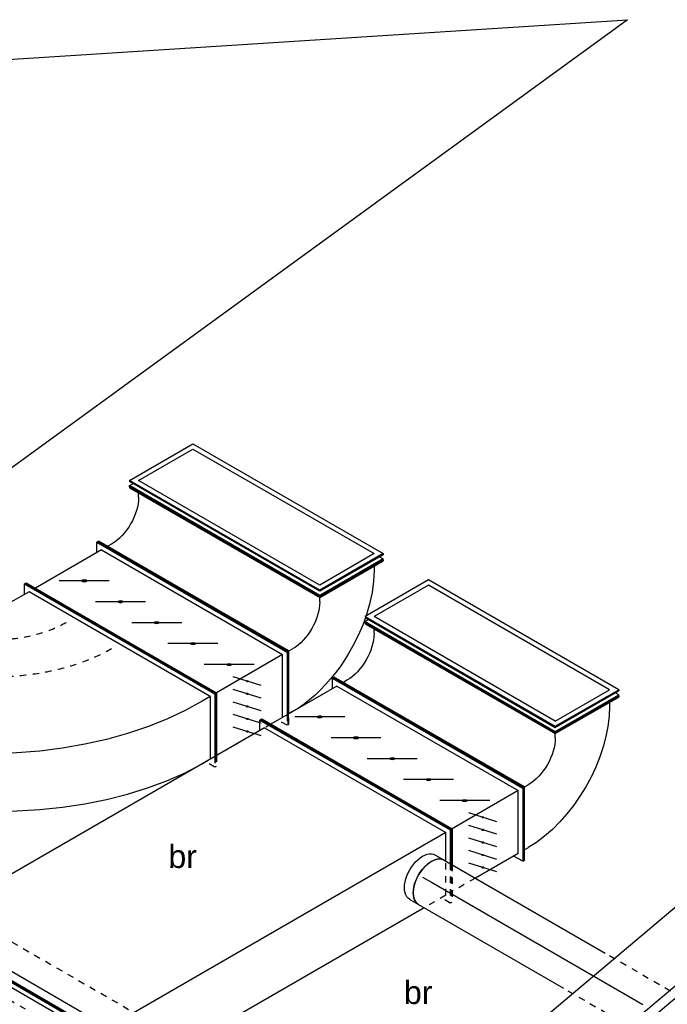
# Model space of a CAD drawing. Extents: x -132501 to 411300, y -42818 to 427495.
# Tile 48 of 256: x -28330 to -25802, y 41516 to 45357. Entities that reach past the tile are written whole.
import ezdxf
from ezdxf.enums import TextEntityAlignment as Align

# ---------------------------------------------------------------- set-up
doc = ezdxf.new("R2010")
doc.units = 0
doc.header["$LTSCALE"] = 50
doc.linetypes.add('CENTER2', pattern=[28.575, 19.05, -3.175, 3.175, -3.175])
doc.linetypes.add('STREEPJES', pattern=[0.1, 0.05, -0.05])
doc.layers.get('0').update_dxf_attribs({"linetype": 'CONTINUOUS'})
for name, color, linetype in [('EL6131--', 2, 'CONTINUOUS'), ('EM6131--', 1, 'CONTINUOUS'), ('WL570---_RETOUR', 112, 'CONTINUOUS'), ('WL570---_RETOUR_HL', 8, 'CONTINUOUS'), ('WL570---_TOEVOER', 3, 'CONTINUOUS'), ('WL570---_TOEVOER_HL', 8, 'CONTINUOUS'), ('WM570---_RETOUR_PR', 1, 'CONTINUOUS'), ('WM570---_TOEVOER_PR', 1, 'CONTINUOUS')]:
    doc.layers.add(name, color=color, linetype=linetype)
doc.styles.add('BURO-018', font='ARIAL.TTF', dxfattribs={"height": 63})

# ---------------------------------------------------------------- blocks, each defined once
blk = doc.blocks.new('*U422')
at = {"color": 0, "ltscale": 10}
for p, q in [((0, 100, 5622.3), (39.6, 100, 5622.3)), ((0, -100, 5622.3), (39.6, -100, 5622.3))]:
    blk.add_line(p, q, dxfattribs=at)
at = {"color": 0, "ltscale": 10, "extrusion": (3.51927e-17, -1.07879e-16, -1)}
blk.add_ellipse((0, 0, 5622.3), major_axis=(0, -100), ratio=0.57735, start_param=0, end_param=3.141593, dxfattribs=at)
at = {"color": 0, "ltscale": 10}
blk.add_ellipse((39.6, 0, 5622.3), major_axis=(0, -100), ratio=0.57735, start_param=3.141593, end_param=6.283185, dxfattribs=at)
at = {"layer": 'WL570---_RETOUR_HL', "linetype": 'CENTER2'}
blk.add_line((0, 0, 5622.3), (39.6, 0, 5622.3), dxfattribs=at)
at = {"layer": 'WM570---_RETOUR_PR', "color": 1, "style": 'BURO-018'}
blk.add_attdef('POSNR', text='', height=90, dxfattribs=at).set_placement((0, 0), align=Align.MIDDLE)
blk = doc.blocks.new('*U423')
at = {"color": 8, "linetype": 'STREEPJES', "ltscale": 10}
for p, q in [((-217.9, 365, 5987.6), (-142.9, 495, 5987.6)), ((-215.9, 361.5, 5987.6), (-138.8, 495, 5987.6)), ((-142.9, 495, 5987.6), (-138.8, 495, 5987.6)), ((-138.8, 495, 5987.6), (-118.4, 459.6, 5987.6)), ((-138.8, 459.6, 5987.6), (-205.7, 343.8, 5987.6)), ((-138.8, 459.6, 5987.6), (-41.6, 459.6, 5987.6)), ((1020.8, 459.6, 5987.6), (1251.8, 459.6, 5987.6))]:
    blk.add_line(p, q, dxfattribs=at)
at = {"color": 0, "ltscale": 10}
for p, q in [((1294.2, 247.5, 5987.6), (1437.1, 495, 5987.6)), ((1298.3, 247.5, 5987.6), (1441.2, 495, 5987.6)), ((1441.2, 495, 5987.6), (1437.1, 495, 5987.6)), ((-41.6, 459.6, 5987.6), (1020.8, 459.6, 5987.6)), ((1251.8, 459.6, 5987.6), (1416.7, 459.6, 5987.6)), ((-285.8, 247.5, 5987.6), (-217.9, 365, 5987.6)), ((-281.7, 247.5, 5987.6), (-215.9, 361.5, 5987.6)), ((-205.7, 343.8, 5987.6), (-261.3, 247.5, 5987.6)), ((-285.8, 247.5, 5987.6), (-281.7, 247.5, 5987.6)), ((142.9, -495, 5987.6), (-285.8, 247.5, 5987.6)), ((147, -495, 5987.6), (-281.7, 247.5, 5987.6)), ((147, -459.6, 5987.6), (-261.3, 247.5, 5987.6)), ((-261.3, 247.5, 5987.6), (1294.2, 247.5, 5987.6)), ((1298.3, 247.5, 5987.6), (1294.2, 247.5, 5987.6)), ((1722.8, -495, 5987.6), (1294.2, 247.5, 5987.6)), ((1726.9, -495, 5987.6), (1298.3, 247.5, 5987.6)), ((167.4, -459.6, 5987.6), (147, -495, 5987.6)), ((147, -459.6, 5987.6), (1702.4, -459.6, 5987.6)), ((142.9, -495, 5987.6), (147, -495, 5987.6)), ((1726.9, -495, 5987.6), (1722.8, -495, 5987.6))]:
    blk.add_line(p, q, dxfattribs=at)
at = {"layer": 'WM570---_RETOUR_PR', "color": 1, "style": 'BURO-018'}
blk.add_attdef('POSNR', text='', height=90, dxfattribs=at).set_placement((0, 0), align=Align.MIDDLE)
blk = doc.blocks.new('*U425')
at = {"color": 0, "ltscale": 10}
for p, q in [((-857.3, 247.5, 4463.3), (-714.4, 495, 4463.3)), ((-853.2, 247.5, 4463.3), (-710.4, 495, 4463.3)), ((-714.4, 495, 4463.3), (-710.4, 495, 4463.3)), ((-710.4, 495, 4463.3), (-689.9, 459.6, 4463.3)), ((-832.8, 247.5, 4463.3), (-710.4, 459.6, 4463.3)), ((-673.6, 459.6, 4463.3), (-710.4, 459.6, 4463.3)), ((-599, 456.2, 4463.3), (-673.6, 459.6, 4463.3)), ((-522, 447.8, 4463.3), (-599, 456.2, 4463.3)), ((-443, 434.5, 4463.3), (-522, 447.8, 4463.3)), ((-362.5, 416.3, 4463.3), (-443, 434.5, 4463.3)), ((-281.1, 393.3, 4463.3), (-362.5, 416.3, 4463.3)), ((-199.2, 365.7, 4463.3), (-281.1, 393.3, 4463.3)), ((-117.4, 333.6, 4463.3), (-199.2, 365.7, 4463.3)), ((-36.1, 297.2, 4463.3), (-117.4, 333.6, 4463.3)), ((44.1, 256.8, 4463.3), (-36.1, 297.2, 4463.3)), ((-857.3, 247.5, 4463.3), (-853.2, 247.5, 4463.3)), ((-428.7, -495, 4463.3), (-857.3, 247.5, 4463.3)), ((-424.6, -495, 4463.3), (-853.2, 247.5, 4463.3)), ((-832.8, 247.5, 4463.3), (-796.1, 247.5, 4463.3)), ((-832.8, 247.5, 4463.3), (-424.6, -459.6, 4463.3)), ((-796.1, 247.5, 4463.3), (-720.5, 245.9, 4463.3)), ((-720.5, 245.9, 4463.3), (-642.4, 239.2, 4463.3)), ((-642.4, 239.2, 4463.3), (-562.4, 227.7, 4463.3)), ((122.7, 212.6, 4463.3), (44.1, 256.8, 4463.3)), ((-562.4, 227.7, 4463.3), (-480.9, 211.2, 4463.3)), ((-480.9, 211.2, 4463.3), (-398.5, 190, 4463.3)), ((199.4, 164.8, 4463.3), (122.7, 212.6, 4463.3)), ((-398.5, 190, 4463.3), (-315.6, 164.2, 4463.3)), ((-315.6, 164.2, 4463.3), (-232.7, 133.8, 4463.3)), ((273.4, 113.8, 4463.3), (199.4, 164.8, 4463.3)), ((-232.7, 133.8, 4463.3), (-150.4, 99.3, 4463.3)), ((-150.4, 99.3, 4463.3), (-69.2, 60.6, 4463.3)), ((344.5, 59.8, 4463.3), (273.4, 113.8, 4463.3)), ((-69.2, 60.6, 4463.3), (10.5, 18.2, 4463.3)), ((412.2, 3.2, 4463.3), (344.5, 59.8, 4463.3)), ((10.5, 18.2, 4463.3), (88.1, -27.8, 4463.3)), ((476.1, -55.6, 4463.3), (412.2, 3.2, 4463.3)), ((88.1, -27.8, 4463.3), (163.2, -77.1, 4463.3)), ((535.6, -116.4, 4463.3), (476.1, -55.6, 4463.3)), ((163.2, -77.1, 4463.3), (235.3, -129.3, 4463.3)), ((235.3, -129.3, 4463.3), (304, -184.1, 4463.3)), ((590.6, -178.7, 4463.3), (535.6, -116.4, 4463.3)), ((304, -184.1, 4463.3), (368.9, -241.2, 4463.3)), ((640.7, -242.3, 4463.3), (590.6, -178.7, 4463.3)), ((368.9, -241.2, 4463.3), (429.5, -300.3, 4463.3)), ((685.4, -306.5, 4463.3), (640.7, -242.3, 4463.3)), ((429.5, -300.3, 4463.3), (485.5, -360.8, 4463.3)), ((724.6, -371.2, 4463.3), (685.4, -306.5, 4463.3)), ((485.5, -360.8, 4463.3), (536.6, -422.6, 4463.3)), ((724.6, -371.2, 4463.3), (743, -403.1, 4463.3)), ((536.6, -422.6, 4463.3), (582.3, -485.1, 4463.3)), ((640.9, -579.8, 4463.3), (743, -403.1, 4463.3)), ((651.2, -597.5, 4463.3), (773.6, -385.4, 4463.3)), ((653.2, -601, 4463.3), (775.7, -388.9, 4463.3)), ((773.6, -385.4, 4463.3), (732.8, -385.4, 4463.3)), ((775.7, -388.9, 4463.3), (773.6, -385.4, 4463.3)), ((-424.6, -459.6, 4463.3), (-387.8, -459.6, 4463.3)), ((-404.2, -459.6, 4463.3), (-424.6, -495, 4463.3)), ((-387.8, -459.6, 4463.3), (-377.5, -459.1, 4463.3)), ((-377.5, -459.1, 4463.3), (-366.9, -459.2, 4463.3)), ((-366.9, -459.2, 4463.3), (-356, -459.9, 4463.3)), ((-356, -459.9, 4463.3), (-345, -461.3, 4463.3)), ((-428.7, -495, 4463.3), (-424.6, -495, 4463.3)), ((-345, -461.3, 4463.3), (-333.8, -463.3, 4463.3)), ((-333.8, -463.3, 4463.3), (-322.5, -465.9, 4463.3)), ((-322.5, -465.9, 4463.3), (-311.2, -469.1, 4463.3)), ((-311.2, -469.1, 4463.3), (-300.1, -472.8, 4463.3)), ((-300.1, -472.8, 4463.3), (-289, -477.1, 4463.3)), ((-289, -477.1, 4463.3), (-278.2, -481.8, 4463.3)), ((-278.2, -481.8, 4463.3), (-267.6, -487.1, 4463.3)), ((-267.6, -487.1, 4463.3), (-257.4, -492.7, 4463.3)), ((-257.4, -492.7, 4463.3), (-247.5, -498.8, 4463.3)), ((-247.5, -498.8, 4463.3), (-238.1, -505.2, 4463.3)), ((582.3, -485.1, 4463.3), (622.6, -548, 4463.3)), ((-238.1, -505.2, 4463.3), (-229.2, -511.8, 4463.3)), ((-229.2, -511.8, 4463.3), (-220.9, -518.8, 4463.3)), ((-220.9, -518.8, 4463.3), (-213.1, -525.9, 4463.3)), ((-213.1, -525.9, 4463.3), (-206, -533.2, 4463.3)), ((-206, -533.2, 4463.3), (-199.6, -540.6, 4463.3)), ((-185.8, -562.1, 4463.3), (-206.2, -597.5, 4463.3)), ((-199.6, -540.6, 4463.3), (-193.9, -548, 4463.3)), ((-175.5, -579.8, 4463.3), (-193.9, -548, 4463.3)), ((640.9, -579.8, 4463.3), (622.6, -548, 4463.3)), ((-204.1, -601, 4463.3), (-206.2, -597.5, 4463.3)), ((-206.2, -597.5, 4463.3), (651.2, -597.5, 4463.3)), ((-204.1, -601, 4463.3), (653.2, -601, 4463.3)), ((640.9, -579.8, 4463.3), (-175.5, -579.8, 4463.3)), ((653.2, -601, 4463.3), (651.2, -597.5, 4463.3))]:
    blk.add_line(p, q, dxfattribs=at)
at = {"color": 8, "linetype": 'STREEPJES', "ltscale": 10, "extrusion": (4.90704e-17, 1.63965e-16, -1)}
for major_axis in [(-562.9, 325), (-346.4, 200)]:
    blk.add_ellipse((-326.6, -565.7, 4463.3), major_axis=major_axis, ratio=0.57735, start_param=0.785398, end_param=2.356194, dxfattribs=at)
at = {"layer": 'WM570---_RETOUR_PR', "color": 1, "style": 'BURO-018'}
blk.add_attdef('POSNR', text='', height=90, dxfattribs=at).set_placement((0, 0), align=Align.MIDDLE)
blk = doc.blocks.new('*U432')
at = {"ltscale": 10}
h = blk.add_hatch(color=2, dxfattribs=at)
edge = h.paths.add_edge_path()
edge.add_ellipse((-155.1, 438.4), major_axis=(2.6, 1.5), ratio=0.57735, start_angle=0, end_angle=360)
h = blk.add_hatch(color=2, dxfattribs=at)
edge = h.paths.add_edge_path()
edge.add_ellipse((-179.6, 396), major_axis=(2.6, 1.5), ratio=0.57735, start_angle=0, end_angle=360)
h = blk.add_hatch(color=2, dxfattribs=at)
edge = h.paths.add_edge_path()
edge.add_ellipse((-204.1, 353.6), major_axis=(2.6, 1.5), ratio=0.57735, start_angle=0, end_angle=360)
h = blk.add_hatch(color=2, dxfattribs=at)
edge = h.paths.add_edge_path()
edge.add_ellipse((-228.6, 311.1), major_axis=(2.6, 1.5), ratio=0.57735, start_angle=0, end_angle=360)
h = blk.add_hatch(color=2, dxfattribs=at)
edge = h.paths.add_edge_path()
edge.add_ellipse((-253.1, 268.7), major_axis=(2.6, 1.5), ratio=0.57735, start_angle=0, end_angle=360)
h = blk.add_hatch(color=2, dxfattribs=at)
edge = h.paths.add_edge_path()
edge.add_ellipse((-224.5, 176.8), major_axis=(-7.22, 4.17), ratio=0.57735, start_angle=0, end_angle=360)
h = blk.add_hatch(color=2, dxfattribs=at)
edge = h.paths.add_edge_path()
edge.add_ellipse((-142.9, 35.4), major_axis=(-7.22, 4.17), ratio=0.57735, start_angle=0, end_angle=360)
h = blk.add_hatch(color=2, dxfattribs=at)
edge = h.paths.add_edge_path()
edge.add_ellipse((-61.2, -106.1), major_axis=(-7.22, 4.17), ratio=0.57735, start_angle=0, end_angle=360)
h = blk.add_hatch(color=2, dxfattribs=at)
edge = h.paths.add_edge_path()
edge.add_ellipse((20.4, -247.5), major_axis=(-7.22, 4.17), ratio=0.57735, start_angle=0, end_angle=360)
h = blk.add_hatch(color=2, dxfattribs=at)
edge = h.paths.add_edge_path()
edge.add_ellipse((102.1, -388.9), major_axis=(-7.22, 4.17), ratio=0.57735, start_angle=0, end_angle=360)
at = {"color": 2, "ltscale": 10}
for p, q in [((-449.1, 247.5, 6103), (-306.2, 495, 6103)), ((-445, 247.5, 6103), (-302.1, 495, 6103)), ((-306.2, 495, 6103), (-302.1, 495, 6103)), ((-302.1, 495, 6103), (-281.7, 459.6, 6103)), ((-194, 480.4, 6103), (-116.3, 396.4, 6103)), ((-302.1, 459.6, 6103), (-424.6, 247.5, 6103)), ((-302.1, 459.6, 6103), (-109.3, 459.6, 6103)), ((-218.5, 438, 6103), (-140.8, 353.9, 6103)), ((-243, 395.6, 6103), (-165.3, 311.5, 6103)), ((-267.4, 353.2, 6103), (-189.8, 269.1, 6103)), ((-126.6, 247.5, 6103), (-56.7, 368.5, 6103)), ((-122.5, 247.5, 6103), (-54.6, 365, 6103)), ((-291.9, 310.7, 6103), (-214.3, 226.7, 6103)), ((-449.1, 247.5, 6103), (-445, 247.5, 6103)), ((-20.4, -495, 6103), (-449.1, 247.5, 6103)), ((-16.3, -495, 6103), (-445, 247.5, 6103)), ((-16.3, -459.6, 6103), (-424.6, 247.5, 6103)), ((-424.6, 247.5, 6103), (-126.6, 247.5, 6103)), ((-122.5, 247.5, 6103), (-126.6, 247.5, 6103)), ((302.1, -495, 6103), (-126.6, 247.5, 6103)), ((306.2, -495, 6103), (-122.5, 247.5, 6103)), ((-309, 225.5, 6103), (-140.1, 128, 6103)), ((-227.3, 84.1, 6103), (-58.4, -13.4, 6103)), ((-145.7, -57.3, 6103), (23.2, -154.8, 6103)), ((-64, -198.7, 6103), (104.8, -296.2, 6103)), ((17.6, -340.2, 6103), (186.5, -437.7, 6103)), ((4.1, -459.6, 6103), (-16.3, -495, 6103)), ((-16.3, -459.6, 6103), (281.7, -459.6, 6103)), ((-20.4, -495, 6103), (-16.3, -495, 6103)), ((306.2, -495, 6103), (302.1, -495, 6103))]:
    blk.add_line(p, q, dxfattribs=at)
at = {"color": 8, "linetype": 'STREEPJES', "ltscale": 10}
for p, q in [((-56.7, 368.5, 6103), (16.3, 495, 6103)), ((-54.6, 365, 6103), (20.4, 495, 6103)), ((20.4, 495, 6103), (16.3, 495, 6103)), ((-109.3, 459.6, 6103), (-4.1, 459.6, 6103))]:
    blk.add_line(p, q, dxfattribs=at)
at = {"color": 2, "ltscale": 10}
for centre, major_axis in [((-155.1, 438.4, 6103), (2.6, 1.5)), ((-179.6, 396, 6103), (2.6, 1.5)), ((-204.1, 353.6, 6103), (2.6, 1.5)), ((-228.6, 311.1, 6103), (2.6, 1.5)), ((-253.1, 268.7, 6103), (2.6, 1.5)), ((-224.5, 176.8, 6103), (-7.22, 4.17)), ((-142.9, 35.4, 6103), (-7.22, 4.17)), ((-61.2, -106.1, 6103), (-7.22, 4.17)), ((20.4, -247.5, 6103), (-7.22, 4.17)), ((102.1, -388.9, 6103), (-7.22, 4.17))]:
    blk.add_ellipse(centre, major_axis=major_axis, ratio=0.57735, dxfattribs=at)
at = {"layer": 'WL570---_RETOUR', "color": 1, "style": 'BURO-018'}
blk.add_attdef('I', text='', height=90, dxfattribs=at).set_placement((0, 0), align=Align.MIDDLE)
at = {"layer": 'WM570---_RETOUR_PR', "color": 1, "style": 'BURO-018'}
blk.add_attdef('POSNR', text='', height=90, dxfattribs=at).set_placement((0, 0), align=Align.MIDDLE)
blk = doc.blocks.new('*U479')
at = {"color": 0, "ltscale": 10}
for p, q in [((142.9, 495, 6201.2), (-285.8, -247.5, 6201.2)), ((142.9, 495, 6201.2), (147, 495, 6201.2)), ((285.8, 247.5, 6201.2), (142.9, 495, 6201.2)), ((289.9, 247.5, 6201.2), (147, 495, 6201.2)), ((163.3, 495, 6201.2), (155.1, 480.8, 6201.2)), ((167.4, 495, 6201.2), (163.3, 495, 6201.2)), ((306.2, 247.5, 6201.2), (163.3, 495, 6201.2)), ((310.3, 247.5, 6201.2), (167.4, 495, 6201.2)), ((142.9, 459.6, 6201.2), (-265.4, -247.5, 6201.2)), ((265.4, 247.5, 6201.2), (142.9, 459.6, 6201.2)), ((265.4, 247.5, 6201.2), (-142.9, -459.6, 6201.2)), ((-142.9, -495, 6201.2), (285.8, 247.5, 6201.2)), ((-138.8, -495, 6201.2), (289.9, 247.5, 6201.2)), ((-122.5, -495, 6201.2), (306.2, 247.5, 6201.2)), ((-118.4, -495, 6201.2), (310.3, 247.5, 6201.2)), ((285.8, 247.5, 6201.2), (289.9, 247.5, 6201.2)), ((310.3, 247.5, 6201.2), (306.2, 247.5, 6201.2)), ((-285.8, -247.5, 6201.2), (-142.9, -495, 6201.2)), ((-265.4, -247.5, 6201.2), (-142.9, -459.6, 6201.2)), ((-142.9, -495, 6201.2), (-138.8, -495, 6201.2)), ((-130.6, -480.8, 6201.2), (-122.5, -495, 6201.2)), ((-118.4, -495, 6201.2), (-122.5, -495, 6201.2))]:
    blk.add_line(p, q, dxfattribs=at)
at = {"layer": 'WM570---_RETOUR_PR', "color": 1, "style": 'BURO-018'}
blk.add_attdef('POSNR', text='', height=90, dxfattribs=at).set_placement((0, 0), align=Align.MIDDLE)
blk = doc.blocks.new('*U480')
at = {"color": 0, "ltscale": 10}
for p, q in [((-142.9, 495, 6420.6), (-138.8, 495, 6420.6)), ((0, 247.5, 6420.6), (-142.9, 495, 6420.6)), ((4.1, 247.5, 6420.6), (-138.8, 495, 6420.6)), ((-118.4, 459.6, 6420.6), (-102.1, 459.6, 6420.6)), ((-428.7, -495, 6420.6), (0, 247.5, 6420.6)), ((-424.6, -495, 6420.6), (4.1, 247.5, 6420.6)), ((0, 247.5, 6420.6), (4.1, 247.5, 6420.6)), ((20.4, 247.5, 6420.6), (4.1, 247.5, 6420.6)), ((212.3, 127.3, 6420.6), (-216.4, -615.2, 6420.6)), ((214.3, 123.7, 6420.6), (-214.3, -618.7, 6420.6)), ((212.3, 127.3, 6420.6), (204.1, 141.4, 6420.6)), ((214.3, 123.7, 6420.6), (212.3, 127.3, 6420.6)), ((498.1, 127.3, 6420.6), (212.3, 127.3, 6420.6)), ((500.1, 123.7, 6420.6), (214.3, 123.7, 6420.6)), ((449.1, 141.4, 6420.6), (457.2, 127.3, 6420.6)), ((500.1, 123.7, 6420.6), (498.1, 127.3, 6420.6)), ((-387.8, -459.6, 6420.6), (-404.2, -459.6, 6420.6)), ((-428.7, -495, 6420.6), (-424.6, -495, 6420.6)), ((-204.1, -565.7, 6420.6), (-196, -579.8, 6420.6)), ((-214.3, -618.7, 6420.6), (-216.4, -615.2, 6420.6))]:
    blk.add_line(p, q, dxfattribs=at)
at = {"color": 0, "ltscale": 10, "extrusion": (-5.55112e-17, 5.55112e-17, -1)}
for centre, major_axis in [((81.6, 141.4, 6420.6), (389.7, -225)), ((81.6, 141.4, 6420.6), (129.9, -75)), ((-326.6, -565.7, 6420.6), (129.9, -75))]:
    blk.add_ellipse(centre, major_axis=major_axis, ratio=0.57735, start_param=3.926991, end_param=5.497787, dxfattribs=at)
at = {"layer": 'WM570---_RETOUR_PR', "color": 1, "style": 'BURO-018'}
blk.add_attdef('POSNR', text='', height=90, dxfattribs=at).set_placement((0, 0), align=Align.MIDDLE)
blk = doc.blocks.new('*U489')
at = {"color": 8, "linetype": 'STREEPJES', "ltscale": 10}
for p, q in [((-734.8, 459.6, 6334), (-714.4, 495, 6334)), ((-730.8, 459.6, 6334), (-710.4, 495, 6334)), ((-714.4, 495, 6334), (-710.4, 495, 6334)), ((-710.4, 495, 6334), (-689.9, 459.6, 6334)), ((-673.6, 459.6, 6334), (-710.4, 459.6, 6334)), ((122.7, 212.6, 6334), (84.3, 234.2, 6334)), ((199.4, 164.8, 6334), (122.7, 212.6, 6334)), ((253.6, 127.5, 6334), (199.4, 164.8, 6334))]:
    blk.add_line(p, q, dxfattribs=at)
at = {"color": 0, "ltscale": 10}
for p, q in [((-857.3, 247.5, 6334), (-734.8, 459.6, 6334)), ((-853.2, 247.5, 6334), (-730.8, 459.6, 6334)), ((-832.8, 247.5, 6334), (-710.4, 459.6, 6334)), ((-599, 456.2, 6334), (-673.6, 459.6, 6334)), ((-522, 447.8, 6334), (-599, 456.2, 6334)), ((-443, 434.5, 6334), (-522, 447.8, 6334)), ((-362.5, 416.3, 6334), (-443, 434.5, 6334)), ((-281.1, 393.3, 6334), (-362.5, 416.3, 6334)), ((-199.2, 365.7, 6334), (-281.1, 393.3, 6334)), ((-117.4, 333.6, 6334), (-199.2, 365.7, 6334)), ((-36.1, 297.2, 6334), (-117.4, 333.6, 6334)), ((44.1, 256.8, 6334), (-36.1, 297.2, 6334)), ((-857.3, 247.5, 6334), (-853.2, 247.5, 6334)), ((-428.7, -495, 6334), (-857.3, 247.5, 6334)), ((-424.6, -495, 6334), (-853.2, 247.5, 6334)), ((-832.8, 247.5, 6334), (-796.1, 247.5, 6334)), ((-832.8, 247.5, 6334), (-424.6, -459.6, 6334)), ((-796.1, 247.5, 6334), (-720.5, 245.9, 6334)), ((-720.5, 245.9, 6334), (-642.4, 239.2, 6334)), ((-642.4, 239.2, 6334), (-562.4, 227.7, 6334)), ((84.3, 234.2, 6334), (44.1, 256.8, 6334)), ((-562.4, 227.7, 6334), (-480.9, 211.2, 6334)), ((-480.9, 211.2, 6334), (-398.5, 190, 6334)), ((-398.5, 190, 6334), (-315.6, 164.2, 6334)), ((-315.6, 164.2, 6334), (-232.7, 133.8, 6334)), ((-232.7, 133.8, 6334), (-150.4, 99.3, 6334)), ((273.4, 113.8, 6334), (253.6, 127.5, 6334)), ((-150.4, 99.3, 6334), (-69.2, 60.6, 6334)), ((344.5, 59.8, 6334), (273.4, 113.8, 6334)), ((-69.2, 60.6, 6334), (10.5, 18.2, 6334)), ((412.2, 3.2, 6334), (344.5, 59.8, 6334)), ((10.5, 18.2, 6334), (88.1, -27.8, 6334)), ((476.1, -55.6, 6334), (412.2, 3.2, 6334)), ((88.1, -27.8, 6334), (163.2, -77.1, 6334)), ((535.6, -116.4, 6334), (476.1, -55.6, 6334)), ((163.2, -77.1, 6334), (235.3, -129.3, 6334)), ((235.3, -129.3, 6334), (304, -184.1, 6334)), ((590.6, -178.7, 6334), (535.6, -116.4, 6334)), ((304, -184.1, 6334), (368.9, -241.2, 6334)), ((640.7, -242.3, 6334), (590.6, -178.7, 6334)), ((368.9, -241.2, 6334), (429.5, -300.3, 6334)), ((685.4, -306.5, 6334), (640.7, -242.3, 6334)), ((429.5, -300.3, 6334), (485.5, -360.8, 6334)), ((724.6, -371.2, 6334), (685.4, -306.5, 6334)), ((485.5, -360.8, 6334), (536.6, -422.6, 6334)), ((724.6, -371.2, 6334), (743, -403.1, 6334)), ((536.6, -422.6, 6334), (582.3, -485.1, 6334)), ((640.9, -579.8, 6334), (743, -403.1, 6334)), ((651.2, -597.5, 6334), (773.6, -385.4, 6334)), ((653.2, -601, 6334), (775.7, -388.9, 6334)), ((773.6, -385.4, 6334), (732.8, -385.4, 6334)), ((775.7, -388.9, 6334), (773.6, -385.4, 6334)), ((-424.6, -459.6, 6334), (-387.8, -459.6, 6334)), ((-404.2, -459.6, 6334), (-424.6, -495, 6334)), ((-387.8, -459.6, 6334), (-377.5, -459.1, 6334)), ((-377.5, -459.1, 6334), (-366.9, -459.2, 6334)), ((-366.9, -459.2, 6334), (-356, -459.9, 6334)), ((-356, -459.9, 6334), (-345, -461.3, 6334)), ((-428.7, -495, 6334), (-424.6, -495, 6334)), ((-345, -461.3, 6334), (-333.8, -463.3, 6334)), ((-333.8, -463.3, 6334), (-322.5, -465.9, 6334)), ((-322.5, -465.9, 6334), (-311.2, -469.1, 6334)), ((-311.2, -469.1, 6334), (-300.1, -472.8, 6334)), ((-300.1, -472.8, 6334), (-289, -477.1, 6334)), ((-289, -477.1, 6334), (-278.2, -481.8, 6334)), ((-278.2, -481.8, 6334), (-267.6, -487.1, 6334)), ((-267.6, -487.1, 6334), (-257.4, -492.7, 6334)), ((-257.4, -492.7, 6334), (-247.5, -498.8, 6334)), ((-247.5, -498.8, 6334), (-238.1, -505.2, 6334)), ((582.3, -485.1, 6334), (622.6, -548, 6334)), ((-238.1, -505.2, 6334), (-229.2, -511.8, 6334)), ((-229.2, -511.8, 6334), (-220.9, -518.8, 6334)), ((-220.9, -518.8, 6334), (-213.1, -525.9, 6334)), ((-213.1, -525.9, 6334), (-206, -533.2, 6334)), ((-206, -533.2, 6334), (-199.6, -540.6, 6334)), ((-185.8, -562.1, 6334), (-206.2, -597.5, 6334)), ((-199.6, -540.6, 6334), (-193.9, -548, 6334)), ((-175.5, -579.8, 6334), (-193.9, -548, 6334)), ((640.9, -579.8, 6334), (622.6, -548, 6334)), ((-204.1, -601, 6334), (-206.2, -597.5, 6334)), ((-206.2, -597.5, 6334), (651.2, -597.5, 6334)), ((-204.1, -601, 6334), (653.2, -601, 6334)), ((640.9, -579.8, 6334), (-175.5, -579.8, 6334)), ((653.2, -601, 6334), (651.2, -597.5, 6334))]:
    blk.add_line(p, q, dxfattribs=at)
at = {"color": 8, "linetype": 'STREEPJES', "ltscale": 10, "extrusion": (4.90704e-17, 1.63965e-16, -1)}
for major_axis in [(-562.9, 325), (-346.4, 200)]:
    blk.add_ellipse((-326.6, -565.7, 6334), major_axis=major_axis, ratio=0.57735, start_param=0.785398, end_param=2.356194, dxfattribs=at)
at = {"layer": 'WM570---_TOEVOER_PR', "color": 1, "style": 'BURO-018'}
blk.add_attdef('POSNR', text='', height=90, dxfattribs=at).set_placement((0, 0), align=Align.MIDDLE)
blk = doc.blocks.new('*U490')
at = {"color": 0, "ltscale": 10}
for p, q in [((-285.8, -247.5, 6969), (142.9, 495, 6969)), ((-281.7, -247.5, 6969), (147, 495, 6969)), ((-265.4, -247.5, 6969), (163.3, 495, 6969)), ((-261.3, -247.5, 6969), (167.4, 495, 6969)), ((142.9, 495, 6969), (147, 495, 6969)), ((147, 495, 6969), (155.1, 480.8, 6969)), ((167.4, 495, 6969), (163.3, 495, 6969)), ((167.4, 495, 6969), (310.3, 247.5, 6969)), ((-240.9, -247.5, 6969), (167.4, 459.6, 6969)), ((167.4, 459.6, 6969), (289.9, 247.5, 6969)), ((310.3, 247.5, 6969), (-118.4, -495, 6969)), ((289.9, 247.5, 6969), (-118.4, -459.6, 6969)), ((-285.8, -247.5, 6969), (-281.7, -247.5, 6969)), ((-142.9, -495, 6969), (-285.8, -247.5, 6969)), ((-138.8, -495, 6969), (-281.7, -247.5, 6969)), ((-261.3, -247.5, 6969), (-265.4, -247.5, 6969)), ((-122.5, -495, 6969), (-265.4, -247.5, 6969)), ((-118.4, -495, 6969), (-261.3, -247.5, 6969)), ((-118.4, -459.6, 6969), (-240.9, -247.5, 6969)), ((-142.9, -495, 6969), (-138.8, -495, 6969)), ((-130.6, -480.8, 6969), (-138.8, -495, 6969)), ((-118.4, -495, 6969), (-122.5, -495, 6969))]:
    blk.add_line(p, q, dxfattribs=at)
at = {"layer": 'WM570---_TOEVOER_PR', "color": 1, "style": 'BURO-018'}
blk.add_attdef('POSNR', text='', height=90, dxfattribs=at).set_placement((0, 0), align=Align.MIDDLE)
blk = doc.blocks.new('*U491')
at = {"ltscale": 10}
h = blk.add_hatch(color=2, dxfattribs=at)
edge = h.paths.add_edge_path()
edge.add_ellipse((-155.1, 438.4), major_axis=(2.6, 1.5), ratio=0.57735, start_angle=0, end_angle=360)
h = blk.add_hatch(color=2, dxfattribs=at)
edge = h.paths.add_edge_path()
edge.add_ellipse((-179.6, 396), major_axis=(2.6, 1.5), ratio=0.57735, start_angle=0, end_angle=360)
h = blk.add_hatch(color=2, dxfattribs=at)
edge = h.paths.add_edge_path()
edge.add_ellipse((-204.1, 353.6), major_axis=(2.6, 1.5), ratio=0.57735, start_angle=0, end_angle=360)
h = blk.add_hatch(color=2, dxfattribs=at)
edge = h.paths.add_edge_path()
edge.add_ellipse((-228.6, 311.1), major_axis=(2.6, 1.5), ratio=0.57735, start_angle=0, end_angle=360)
h = blk.add_hatch(color=2, dxfattribs=at)
edge = h.paths.add_edge_path()
edge.add_ellipse((-253.1, 268.7), major_axis=(2.6, 1.5), ratio=0.57735, start_angle=0, end_angle=360)
h = blk.add_hatch(color=2, dxfattribs=at)
edge = h.paths.add_edge_path()
edge.add_ellipse((-224.5, 176.8), major_axis=(-7.22, 4.17), ratio=0.57735, start_angle=0, end_angle=360)
h = blk.add_hatch(color=2, dxfattribs=at)
edge = h.paths.add_edge_path()
edge.add_ellipse((-142.9, 35.4), major_axis=(-7.22, 4.17), ratio=0.57735, start_angle=0, end_angle=360)
h = blk.add_hatch(color=2, dxfattribs=at)
edge = h.paths.add_edge_path()
edge.add_ellipse((-61.2, -106.1), major_axis=(-7.22, 4.17), ratio=0.57735, start_angle=0, end_angle=360)
h = blk.add_hatch(color=2, dxfattribs=at)
edge = h.paths.add_edge_path()
edge.add_ellipse((20.4, -247.5), major_axis=(-7.22, 4.17), ratio=0.57735, start_angle=0, end_angle=360)
h = blk.add_hatch(color=2, dxfattribs=at)
edge = h.paths.add_edge_path()
edge.add_ellipse((102.1, -388.9), major_axis=(-7.22, 4.17), ratio=0.57735, start_angle=0, end_angle=360)
at = {"color": 8, "linetype": 'STREEPJES', "ltscale": 10}
for p, q in [((-326.6, 459.6, 6853.6), (-306.2, 495, 6853.6)), ((-322.5, 459.6, 6853.6), (-302.1, 495, 6853.6)), ((-306.2, 495, 6853.6), (-302.1, 495, 6853.6)), ((-302.1, 495, 6853.6), (-281.7, 459.6, 6853.6)), ((-194, 480.4, 6853.6), (-174.7, 459.6, 6853.6)), ((-4.1, 459.6, 6853.6), (16.3, 495, 6853.6)), ((0, 459.6, 6853.6), (20.4, 495, 6853.6)), ((20.4, 495, 6853.6), (16.3, 495, 6853.6)), ((-302.1, 459.6, 6853.6), (-4.1, 459.6, 6853.6)), ((-218.5, 438, 6853.6), (-214.8, 434.1, 6853.6))]:
    blk.add_line(p, q, dxfattribs=at)
at = {"color": 2, "ltscale": 10}
for p, q in [((-449.1, 247.5, 6853.6), (-326.6, 459.6, 6853.6)), ((-445, 247.5, 6853.6), (-322.5, 459.6, 6853.6)), ((-302.1, 459.6, 6853.6), (-424.6, 247.5, 6853.6)), ((-214.8, 434.1, 6853.6), (-140.8, 353.9, 6853.6)), ((-174.7, 459.6, 6853.6), (-116.3, 396.4, 6853.6)), ((-126.6, 247.5, 6853.6), (-4.1, 459.6, 6853.6)), ((-122.5, 247.5, 6853.6), (0, 459.6, 6853.6)), ((-243, 395.6, 6853.6), (-165.3, 311.5, 6853.6)), ((-267.4, 353.2, 6853.6), (-189.8, 269.1, 6853.6)), ((-291.9, 310.7, 6853.6), (-214.3, 226.7, 6853.6)), ((-449.1, 247.5, 6853.6), (-445, 247.5, 6853.6)), ((-20.4, -495, 6853.6), (-449.1, 247.5, 6853.6)), ((-16.3, -495, 6853.6), (-445, 247.5, 6853.6)), ((-16.3, -459.6, 6853.6), (-424.6, 247.5, 6853.6)), ((-424.6, 247.5, 6853.6), (-126.6, 247.5, 6853.6)), ((-122.5, 247.5, 6853.6), (-126.6, 247.5, 6853.6)), ((302.1, -495, 6853.6), (-126.6, 247.5, 6853.6)), ((306.2, -495, 6853.6), (-122.5, 247.5, 6853.6)), ((-309, 225.5, 6853.6), (-140.1, 128, 6853.6)), ((-227.3, 84.1, 6853.6), (-58.4, -13.4, 6853.6)), ((-145.7, -57.3, 6853.6), (23.2, -154.8, 6853.6)), ((-64, -198.7, 6853.6), (104.8, -296.2, 6853.6)), ((17.6, -340.2, 6853.6), (186.5, -437.7, 6853.6)), ((4.1, -459.6, 6853.6), (-16.3, -495, 6853.6)), ((-16.3, -459.6, 6853.6), (281.7, -459.6, 6853.6)), ((-20.4, -495, 6853.6), (-16.3, -495, 6853.6)), ((306.2, -495, 6853.6), (302.1, -495, 6853.6))]:
    blk.add_line(p, q, dxfattribs=at)
for centre, major_axis in [((-155.1, 438.4, 6853.6), (2.6, 1.5)), ((-179.6, 396, 6853.6), (2.6, 1.5)), ((-204.1, 353.6, 6853.6), (2.6, 1.5)), ((-228.6, 311.1, 6853.6), (2.6, 1.5)), ((-253.1, 268.7, 6853.6), (2.6, 1.5)), ((-224.5, 176.8, 6853.6), (-7.22, 4.17)), ((-142.9, 35.4, 6853.6), (-7.22, 4.17)), ((-61.2, -106.1, 6853.6), (-7.22, 4.17)), ((20.4, -247.5, 6853.6), (-7.22, 4.17)), ((102.1, -388.9, 6853.6), (-7.22, 4.17))]:
    blk.add_ellipse(centre, major_axis=major_axis, ratio=0.57735, dxfattribs=at)
at = {"layer": 'WL570---_TOEVOER', "color": 1, "style": 'BURO-018'}
blk.add_attdef('I', text='', height=90, dxfattribs=at).set_placement((0, 0), align=Align.MIDDLE)
at = {"layer": 'WM570---_TOEVOER_PR', "color": 1, "style": 'BURO-018'}
blk.add_attdef('POSNR', text='', height=90, dxfattribs=at).set_placement((0, 0), align=Align.MIDDLE)
blk = doc.blocks.new('*U492')
at = {"color": 0, "ltscale": 10}
for p, q in [((-142.9, 495, 7171.1), (-138.8, 495, 7171.1)), ((0, 247.5, 7171.1), (-142.9, 495, 7171.1)), ((4.1, 247.5, 7171.1), (-138.8, 495, 7171.1)), ((-118.4, 459.6, 7171.1), (-102.1, 459.6, 7171.1)), ((-428.7, -495, 7171.1), (0, 247.5, 7171.1)), ((-424.6, -495, 7171.1), (4.1, 247.5, 7171.1)), ((0, 247.5, 7171.1), (4.1, 247.5, 7171.1)), ((20.4, 247.5, 7171.1), (4.1, 247.5, 7171.1)), ((212.3, 127.3, 7171.1), (-216.4, -615.2, 7171.1)), ((214.3, 123.7, 7171.1), (-214.3, -618.7, 7171.1)), ((212.3, 127.3, 7171.1), (204.1, 141.4, 7171.1)), ((214.3, 123.7, 7171.1), (212.3, 127.3, 7171.1)), ((457.2, 127.3, 7171.1), (212.3, 127.3, 7171.1)), ((459.3, 123.7, 7171.1), (214.3, 123.7, 7171.1)), ((-387.8, -459.6, 7171.1), (-404.2, -459.6, 7171.1)), ((-428.7, -495, 7171.1), (-424.6, -495, 7171.1)), ((-204.1, -565.7, 7171.1), (-196, -579.8, 7171.1)), ((-214.3, -618.7, 7171.1), (-216.4, -615.2, 7171.1))]:
    blk.add_line(p, q, dxfattribs=at)
at = {"color": 8, "linetype": 'STREEPJES', "ltscale": 10}
for p, q in [((449.1, 141.4, 7171.1), (457.2, 127.3, 7171.1)), ((498.1, 127.3, 7171.1), (457.2, 127.3, 7171.1)), ((500.1, 123.7, 7171.1), (459.3, 123.7, 7171.1)), ((500.1, 123.7, 7171.1), (498.1, 127.3, 7171.1))]:
    blk.add_line(p, q, dxfattribs=at)
at = {"color": 0, "ltscale": 10, "extrusion": (-5.55112e-17, 5.55112e-17, -1)}
for centre, major_axis, start_param, end_param in [((81.6, 141.4, 7171.1), (389.7, -225), 3.926991, 4.375179), ((81.6, 141.4, 7171.1), (389.7, -225), 4.392702, 5.497787), ((81.6, 141.4, 7171.1), (129.9, -75), 3.926991, 5.497787), ((-326.6, -565.7, 7171.1), (129.9, -75), 3.926991, 5.497787)]:
    blk.add_ellipse(centre, major_axis=major_axis, ratio=0.57735, start_param=start_param, end_param=end_param, dxfattribs=at)
at = {"color": 8, "linetype": 'STREEPJES', "ltscale": 10, "extrusion": (-5.55112e-17, 5.55112e-17, -1)}
blk.add_ellipse((81.6, 141.4, 7171.1), major_axis=(389.7, -225), ratio=0.57735, start_param=4.375179, end_param=4.392702, dxfattribs=at)
at = {"layer": 'WM570---_TOEVOER_PR', "color": 1, "style": 'BURO-018'}
blk.add_attdef('POSNR', text='', height=90, dxfattribs=at).set_placement((0, 0), align=Align.MIDDLE)
blk = doc.blocks.new('*U524')
at = {"color": 0, "ltscale": 10}
for p, q in [((0, 100, 5594.3), (725, 100, 5594.3)), ((1097.4, 100, 5594.3), (1742.7, 100, 5594.3)), ((1795.3, 100, 5594.3), (1880.7, 100, 5594.3)), ((0, -100, 5594.3), (652.5, -100, 5594.3)), ((1024.8, -100, 5594.3), (1880.7, -100, 5594.3))]:
    blk.add_line(p, q, dxfattribs=at)
at = {"color": 8, "linetype": 'STREEPJES', "ltscale": 10}
for p, q in [((745, 100, 5594.3), (1077.4, 100, 5594.3)), ((672.5, -100, 5594.3), (1004.8, -100, 5594.3))]:
    blk.add_line(p, q, dxfattribs=at)
at = {"color": 0, "ltscale": 10, "extrusion": (1.17463e-16, -1.88578e-16, -1)}
blk.add_ellipse((0, 0, 5594.3), major_axis=(0, -100), ratio=0.57735, start_param=0, end_param=3.141593, dxfattribs=at)
at = {"color": 0, "ltscale": 10}
for start_param, end_param in [(3.141593, 6.283185), (2.974833, 3.141593), (0, 0.166759)]:
    blk.add_ellipse((1880.7, 0, 5594.3), major_axis=(0, -100), ratio=0.57735, start_param=start_param, end_param=end_param, dxfattribs=at)
at = {"layer": 'WL570---_RETOUR_HL', "linetype": 'CENTER2'}
blk.add_line((0, 0, 5594.3), (1880.7, 0, 5594.3), dxfattribs=at)
at = {"layer": 'WM570---_RETOUR_PR', "color": 1, "style": 'BURO-018'}
blk.add_attdef('POSNR', text='', height=90, dxfattribs=at).set_placement((0, 0), align=Align.MIDDLE)
blk = doc.blocks.new('*U527')
at = {"color": 8, "linetype": 'STREEPJES', "ltscale": 10}
for p, q in [((0, 100, 5436), (794.5, 100, 5436)), ((0, -100, 5436), (679.1, -100, 5436)), ((1043, -100, 5436), (1058.4, -100, 5436))]:
    blk.add_line(p, q, dxfattribs=at)
at = {"color": 0, "ltscale": 10}
for p, q in [((794.5, 100, 5436), (1495.3, 100, 5436)), ((679.1, -100, 5436), (1043, -100, 5436)), ((1227.8, -100, 5436), (1495.3, -100, 5436))]:
    blk.add_line(p, q, dxfattribs=at)
at = {"color": 8, "linetype": 'STREEPJES', "ltscale": 10, "extrusion": (1.17463e-16, -1.88578e-16, -1)}
blk.add_ellipse((0, 0, 5436), major_axis=(0, -100), ratio=0.57735, start_param=0, end_param=3.141593, dxfattribs=at)
at = {"color": 0, "ltscale": 10}
for start_param, end_param in [(3.141593, 6.283185), (2.974833, 3.141593), (0, 0.166759)]:
    blk.add_ellipse((1495.3, 0, 5436), major_axis=(0, -100), ratio=0.57735, start_param=start_param, end_param=end_param, dxfattribs=at)
at = {"layer": 'WL570---_TOEVOER_HL', "linetype": 'CENTER2'}
blk.add_line((0, 0, 5436), (1495.3, 0, 5436), dxfattribs=at)
at = {"layer": 'WM570---_TOEVOER_PR', "color": 1, "style": 'BURO-018'}
blk.add_attdef('POSNR', text='', height=90, dxfattribs=at).set_placement((0, 0), align=Align.MIDDLE)
blk = doc.blocks.new('*U801')
at = {"color": 0, "ltscale": 10}
for p, q in [((-47.3, 135.9, 3363.6), (1930.8, 135.9, 3363.6)), ((78.9, -98.4, 3363.6), (2057, -98.4, 3363.6)), ((47.3, -135.9, 3363.6), (2025.5, -135.9, 3363.6))]:
    blk.add_line(p, q, dxfattribs=at)
at = {"layer": 'EM6131--', "color": 1, "style": 'BURO-018'}
blk.add_attdef('POSNR', text='', height=90, dxfattribs=at).set_placement((0, 0), align=Align.MIDDLE)

msp = doc.modelspace()

# ---------------------------------------------------------------- linework, layer by layer
at = {"layer": 'WL570---_TOEVOER'}
for p, q in [((-52975.4362, 43626.1562), (-25958.2759, 45357.4481)), ((-25958.2759, 45357.4481), (-46857.3222, 30154.5439))]:
    msp.add_line(p, q, dxfattribs=at)

# ---------------------------------------------------------------- block references
at = {"layer": 'EL6131--', "rotation": 40.06419014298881}
msp.add_blockref('*U801', (-27058.3761, 40635.2178, -3363.5768), dxfattribs=at)
at = {"layer": 'WL570---_RETOUR'}
for name, p, rotation in [('*U479', (-26487.0418, 42886.246, -6201.1701), 270), ('*U480', (-26487.0418, 42575.9773, -6420.5632), 270), ('*U423', (-27017.3718, 42269.7911, -5987.5505), 210.0000000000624), ('*U425', (-28884.165, 41191.9976, -4463.3203), 210.0000000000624), ('*U422', (-26757.5845, 42011.5311, -5622.3157), 329.9999999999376), ('*U524', (-26723.2898, 41991.731, -5594.3142), 329.9999999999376)]:
    msp.add_blockref(name, p, dxfattribs=dict(at, rotation=rotation))
ref = msp.add_blockref('*U432', (-26875.9505, 42351.4407, -6103.0205), dxfattribs=dict(at, rotation=210.0000000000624))
ref.add_attrib('I', 'br', dxfattribs={"color": 1, "height": 90, "style": 'BURO-018'}).set_placement((-26774.7178, 41563.7282), align=Align.MIDDLE)
at = {"layer": 'WL570---_TOEVOER'}
for name, p, rotation in [('*U490', (-27406.2806, 43392.4739, -6969.0459), 90), ('*U492', (-27406.2806, 43106.7001, -7171.1185), 270), ('*U489', (-28431.5854, 42514.74, -6333.9606), 210.0000000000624), ('*U527', (-28409.6994, 41672.0056, -5436.034), 329.9999999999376)]:
    msp.add_blockref(name, p, dxfattribs=dict(at, rotation=rotation))
ref = msp.add_blockref('*U491', (-27795.1893, 42882.1635, -6853.5759), dxfattribs=dict(at, rotation=210.0000000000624))
ref.add_attrib('I', 'br', dxfattribs={"color": 1, "height": 90, "style": 'BURO-018'}).set_placement((-27693.9567, 42094.451), align=Align.MIDDLE)

doc.saveas('drawing.dxf')
